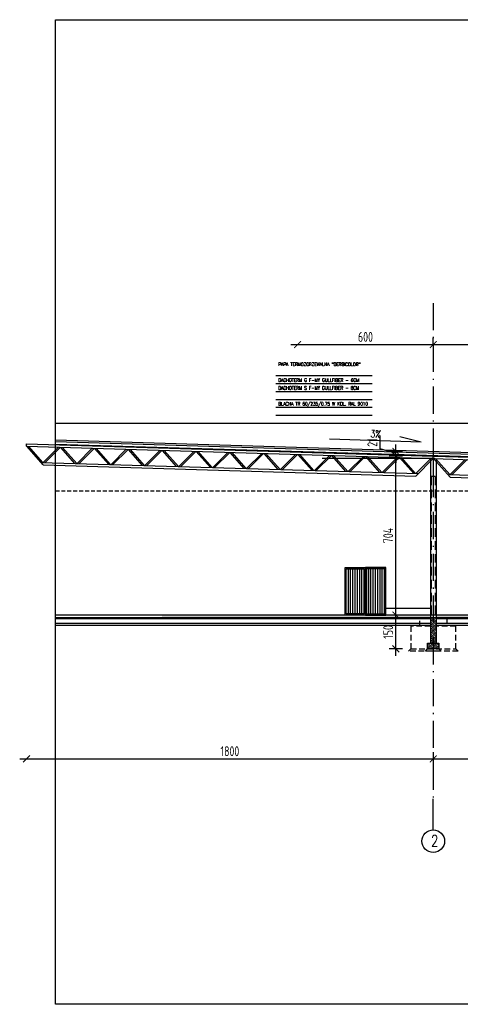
# Model space of a CAD drawing. Extents: x 153948 to 285449, y -89387 to -60195.
# Tile 96 of 100: x 280483 to 282433, y -78501 to -74141. Entities that reach past the tile are written whole.
import ezdxf

# ---------------------------------------------------------------- set-up
doc = ezdxf.new("R2010")
doc.units = 0
doc.header["$LTSCALE"] = 100
doc.header["$MEASUREMENT"] = 0
doc.header["$PDMODE"] = 1
for name, pattern in [('ACAD_ISO10W100', [18.5, 12, -3, 0.5, -3]), ('DASHED2', [0.375, 0.25, -0.125]), ('HIDDEN2', [4.7625, 3.175, -1.5875])]:
    doc.linetypes.add(name, pattern=pattern)
doc.layers.get('0').update_dxf_attribs({"linetype": 'CONTINUOUS'})
doc.layers.get('DEFPOINTS').update_dxf_attribs({"linetype": 'CONTINUOUS'})
for name, color, linetype in [('A-BUD-OP', 3, 'CONTINUOUS'), ('DRZWI', 5, 'CONTINUOUS'), ('FUNDAM', 5, 'DASHED2'), ('IZOLACJE', 3, 'CONTINUOUS'), ('K-STA', 2, 'CONTINUOUS'), ('OCIEPLENIE', 8, 'BATTING'), ('OSIE', 8, 'ACAD_ISO10W100'), ('POSADZKA', 13, 'CONTINUOUS'), ('R-----OP', 2, 'CONTINUOUS'), ('R-RAM', 1, 'CONTINUOUS'), ('SZRAF', 9, 'CONTINUOUS'), ('TEXT1', 2, 'CONTINUOUS'), ('WIDOK', 11, 'CONTINUOUS'), ('WYMIARY', 1, 'CONTINUOUS'), ('ZELBET', 6, 'CONTINUOUS')]:
    doc.layers.add(name, color=color, linetype=linetype)
doc.layers.add('CEGLA', color=4, linetype='CONTINUOUS', lineweight=30)
doc.styles.add('DYBY-NORMALNY-0-8-N', font='ROMANS.SHX', dxfattribs={"width": 0.8})
doc.styles.add('STYLE2', font='isocp.shx', dxfattribs={"width": 0.8})
doc.styles.add('TXT3', font='SIMPLEX.SHX', dxfattribs={"width": 0.75, "height": 40})
doc.linetypes.add('BATTING', pattern='A,0.0001,-0.1,[134,ltypeshp.shx,S=0.1,R=0,X=-0.1,Y=0],-0.2,[134,ltypeshp.shx,S=0.1,R=180,X=0.1,Y=0],-0.1', length=0.4001)
doc.linetypes.add('ZIGZAG', pattern='A,0.0001,-0.2,[131,ltypeshp.shx,S=0.2,R=0,X=-0.2,Y=0],-0.4,[131,ltypeshp.shx,S=0.2,R=180,X=0.2,Y=0],-0.2', length=0.8001)
doc.dimstyles.new('KRESKI_100', dxfattribs={"dimscale": 20, "dimtxt": 2.2, "dimasz": 1.5, "dimexe": 1.5, "dimexo": 1.5, "dimgap": 0.6, "dimtad": 1, "dimdec": 1, "dimrnd": 0.5, "dimdsep": 46, "dimtxsty": 'STYLE2', "dimblk1": 'ARCHTICK', "dimblk2": 'ARCHTICK', "dimsah": 1, "dimcen": 2.5, "dimdle": 1.5, "dimclrd": 10, "dimclre": 10, "dimclrt": 15, "dimadec": 0, "dimazin": 0, "dimtfac": 1, "dimtdec": 1, "dimtmove": 1, "dimatfit": 3, "dimldrblk": 'ARCHTICK', "dimfxl": 1.5, "dimfxlon": 1, "dimtolj": 1, "dimtzin": 0, "dimarcsym": 0})
pattern_1 = [(45, (323078.547, -72322.589), (-8.8388348, 8.8388348), []), (45, (323087.386, -72322.589), (-8.8388348, 8.8388348), [6.25, -3.125])]

# ---------------------------------------------------------------- blocks, each defined once
blk = doc.blocks.new('_ARCHTICK')
at = {"color": 0, "linetype": 'ByBlock', "const_width": 0.15}
blk.add_lwpolyline([(-0.5, -0.5), (0.5, 0.5)], dxfattribs=at)
blk = doc.blocks.new('*D865')
at = {"layer": 'DEFPOINTS', "color": 0, "transparency": 16777216}
for p in [(282147.7, -76777.5), (282304.3, -76777.5), (282213.3, -76927.5)]:
    blk.add_point(p, dxfattribs=at)
at = {"layer": 'WYMIARY', "color": 10, "lineweight": -2, "transparency": 16777216}
for p, q in [((282147.7, -76957.5), (282147.7, -76747.5)), ((282177.7, -76777.5), (282117.7, -76777.5)), ((282177.7, -76927.5), (282117.7, -76927.5))]:
    blk.add_line(p, q, dxfattribs=at)
at = {"layer": 'WYMIARY', "color": 10, "lineweight": -2, "transparency": 16777216, "xscale": 30, "yscale": 30, "zscale": 30}
for p, rotation in [((282147.7, -76777.5), 90), ((282147.7, -76927.5), 270)]:
    blk.add_blockref('_ARCHTICK', p, dxfattribs=dict(at, rotation=rotation))
at = {"layer": 'WYMIARY', "color": 15, "transparency": 16777216, "insert": (282113.7, -76852.5), "char_height": 44, "attachment_point": 5, "rotation": 90, "style": 'STYLE2'}
blk.add_mtext('\\A1;150', dxfattribs=at)
blk = doc.blocks.new('*D866')
at = {"layer": 'DEFPOINTS', "color": 0, "transparency": 16777216}
for p in [(282147.7, -76073.5), (282313.3, -76073.5), (282304.3, -76777.5)]:
    blk.add_point(p, dxfattribs=at)
at = {"layer": 'WYMIARY', "color": 10, "lineweight": -2, "transparency": 16777216}
for p, q in [((282177.7, -76073.5), (282117.7, -76073.5)), ((282147.7, -76807.5), (282147.7, -76043.5))]:
    blk.add_line(p, q, dxfattribs=at)
at = {"layer": 'WYMIARY', "color": 10, "lineweight": -2, "transparency": 16777216, "xscale": 30, "yscale": 30, "zscale": 30}
for p, rotation in [((282147.7, -76073.5), 90), ((282147.7, -76777.5), 270)]:
    blk.add_blockref('_ARCHTICK', p, dxfattribs=dict(at, rotation=rotation))
at = {"layer": 'WYMIARY', "color": 15, "transparency": 16777216, "insert": (282113.7, -76425.5), "char_height": 44, "attachment_point": 5, "rotation": 90, "style": 'STYLE2'}
blk.add_mtext('\\A1;704', dxfattribs=at)
blk = doc.blocks.new('*D867')
at = {"layer": 'DEFPOINTS', "color": 0, "transparency": 16777216}
for p in [(282147.7, -76052.5), (282313.3, -76052.5), (282313.3, -76073.5)]:
    blk.add_point(p, dxfattribs=at)
at = {"layer": 'WYMIARY', "color": 10, "lineweight": -2, "transparency": 16777216}
for p, q in [((282077.7, -76042), (282077.7, -75985.4)), ((282147.7, -76052.5), (282147.7, -76022.5)), ((282147.7, -76063), (282077.7, -76042)), ((282177.7, -76052.5), (282117.7, -76052.5)), ((282147.7, -76073.5), (282147.7, -76052.5)), ((282147.7, -76073.5), (282147.7, -76052.5)), ((282147.7, -76073.5), (282147.7, -76103.5))]:
    blk.add_line(p, q, dxfattribs=at)
at = {"layer": 'WYMIARY', "color": 10, "lineweight": -2, "transparency": 16777216, "xscale": 30, "yscale": 30, "zscale": 30}
for p, rotation in [((282147.7, -76052.5), 270), ((282147.7, -76073.5), 90)]:
    blk.add_blockref('_ARCHTICK', p, dxfattribs=dict(at, rotation=rotation))
at = {"layer": 'WYMIARY', "color": 15, "transparency": 16777216, "insert": (282043.7, -76013.7), "char_height": 44, "attachment_point": 5, "rotation": 90, "style": 'STYLE2'}
blk.add_mtext('\\A1;21', dxfattribs=at)
blk = doc.blocks.new('*D870')
at = {"layer": 'DEFPOINTS', "color": 0, "transparency": 16777216}
for p in [(282313.3, -77334.5), (283423.3, -77334.5), (283423.3, -77414.5)]:
    blk.add_point(p, dxfattribs=at)
at = {"layer": 'WYMIARY', "color": 15, "lineweight": -2, "transparency": 16777216}
blk.add_line((283423.3, -77384.5), (283423.3, -77444.5), dxfattribs=at)
at = {"layer": 'WYMIARY', "color": 10, "lineweight": -2, "transparency": 16777216}
blk.add_line((282283.3, -77414.5), (283453.3, -77414.5), dxfattribs=at)
at = {"layer": 'WYMIARY', "color": 10, "lineweight": -2, "transparency": 16777216, "xscale": 30, "yscale": 30, "zscale": 30, "rotation": 180}
blk.add_blockref('_ARCHTICK', (282313.3, -77414.5), dxfattribs=at)
at = {"layer": 'WYMIARY', "color": 10, "lineweight": -2, "transparency": 16777216, "xscale": 30, "yscale": 30, "zscale": 30}
blk.add_blockref('_ARCHTICK', (283423.3, -77414.5), dxfattribs=at)
at = {"layer": 'WYMIARY', "color": 15, "transparency": 16777216, "insert": (282868.3, -77380.5), "char_height": 44, "attachment_point": 5, "style": 'STYLE2'}
blk.add_mtext('\\A1;1110', dxfattribs=at)
blk = doc.blocks.new('*D871')
at = {"layer": 'DEFPOINTS', "color": 0, "transparency": 16777216}
for p in [(280513.3, -77334.5), (282313.3, -77334.5), (282313.3, -77414.5)]:
    blk.add_point(p, dxfattribs=at)
at = {"layer": 'WYMIARY', "color": 15, "lineweight": -2, "transparency": 16777216}
blk.add_line((282313.3, -77384.5), (282313.3, -77444.5), dxfattribs=at)
at = {"layer": 'WYMIARY', "color": 10, "lineweight": -2, "transparency": 16777216}
blk.add_line((280483.3, -77414.5), (282343.3, -77414.5), dxfattribs=at)
at = {"layer": 'WYMIARY', "color": 10, "lineweight": -2, "transparency": 16777216, "xscale": 30, "yscale": 30, "zscale": 30, "rotation": 180}
blk.add_blockref('_ARCHTICK', (280513.3, -77414.5), dxfattribs=at)
at = {"layer": 'WYMIARY', "color": 10, "lineweight": -2, "transparency": 16777216, "xscale": 30, "yscale": 30, "zscale": 30}
blk.add_blockref('_ARCHTICK', (282313.3, -77414.5), dxfattribs=at)
at = {"layer": 'WYMIARY', "color": 15, "transparency": 16777216, "insert": (281413.3, -77380.5), "char_height": 44, "attachment_point": 5, "style": 'STYLE2'}
blk.add_mtext('\\A1;1800', dxfattribs=at)
blk = doc.blocks.new('KRATOWN')
at = {"layer": 'K-STA', "ltscale": 0.1}
for p, q in [((1800, 65), (0, 11)), ((1800, 54), (0, 0)), ((1427.7, -26.2), (1490.3, 44.7)), ((1435.9, -26), (1498.5, 45)), ((1567.4, -22), (1500.6, 45)), ((1575.6, -21.8), (1508.8, 45.3)), ((1577.6, -21.7), (1640.2, 49.2)), ((1585.8, -21.5), (1648.4, 49.5)), ((1717.3, -17.5), (1650.5, 49.5)), ((1725.5, -17.3), (1658.8, 49.8)), ((1725.8, -28.3), (1798.4, 54)), ((1727.5, -17.2), (1790.2, 53.7)), ((1800, 54), (1800, 65)), ((0, 0), (77.6, -77.7)), ((10.5, 0.3), (77.2, -66.7)), ((78.3, -66.7), (140.9, 4.2)), ((86.5, -66.4), (149.1, 4.5)), ((218, -62.5), (151.2, 4.5)), ((226.2, -62.2), (159.4, 4.8)), ((228.2, -62.2), (290.8, 8.7)), ((236.4, -61.9), (299.1, 9)), ((367.9, -58), (301.1, 9)), ((376.1, -57.7), (309.4, 9.3)), ((378.1, -57.7), (440.8, 13.2)), ((386.4, -57.4), (449, 13.5)), ((517.8, -53.5), (451.1, 13.5)), ((526.1, -53.2), (459.3, 13.8)), ((528.1, -53.2), (590.7, 17.7)), ((536.3, -52.9), (598.9, 18)), ((667.8, -49), (601, 18)), ((676, -48.8), (609.2, 18.3)), ((678, -48.7), (740.6, 22.2)), ((686.2, -48.4), (748.9, 22.5)), ((817.7, -44.5), (750.9, 22.5)), ((825.9, -44.3), (759.2, 22.8)), ((827.9, -44.2), (890.6, 26.7)), ((836.2, -43.9), (898.8, 27)), ((967.6, -40), (900.9, 27)), ((975.9, -39.8), (909.1, 27.3)), ((977.9, -39.7), (1040.5, 31.2)), ((986.1, -39.4), (1048.7, 31.5)), ((1117.6, -35.5), (1050.8, 31.5)), ((1125.8, -35.3), (1059, 31.8)), ((1127.8, -35.2), (1190.4, 35.7)), ((1136, -35), (1198.6, 36)), ((1267.5, -31), (1200.7, 36)), ((1275.7, -30.8), (1209, 36.3)), ((1277.7, -30.7), (1340.4, 40.2)), ((1286, -30.5), (1348.6, 40.5)), ((1417.4, -26.5), (1350.7, 40.5)), ((1425.6, -26.3), (1358.9, 40.8)), ((1735.8, -17), (66.9, -67)), ((1725.8, -28.3), (77.6, -77.7))]:
    blk.add_line(p, q, dxfattribs=at)
blk = doc.blocks.new('*D872')
at = {"layer": 'DEFPOINTS', "color": 0, "transparency": 16777216}
for p in [(281713.3, -75580), (282313.3, -75580), (282313.3, -75580)]:
    blk.add_point(p, dxfattribs=at)
at = {"layer": 'WYMIARY', "color": 10, "lineweight": -2, "transparency": 16777216}
for p, q in [((282313.3, -75580), (282313.3, -75550)), ((281683.3, -75580), (282343.3, -75580))]:
    blk.add_line(p, q, dxfattribs=at)
at = {"layer": 'WYMIARY', "color": 10, "lineweight": -2, "transparency": 16777216, "xscale": 30, "yscale": 30, "zscale": 30, "rotation": 180}
blk.add_blockref('_ARCHTICK', (281713.3, -75580), dxfattribs=at)
at = {"layer": 'WYMIARY', "color": 10, "lineweight": -2, "transparency": 16777216, "xscale": 30, "yscale": 30, "zscale": 30}
blk.add_blockref('_ARCHTICK', (282313.3, -75580), dxfattribs=at)
at = {"layer": 'WYMIARY', "color": 15, "transparency": 16777216, "insert": (282013.3, -75546), "char_height": 44, "attachment_point": 5, "style": 'STYLE2'}
blk.add_mtext('\\A1;600', dxfattribs=at)
blk = doc.blocks.new('*D873')
at = {"layer": 'DEFPOINTS', "color": 0, "transparency": 16777216}
for p in [(282313.3, -75580), (282913.3, -75580), (282913.3, -75580)]:
    blk.add_point(p, dxfattribs=at)
at = {"layer": 'WYMIARY', "color": 10, "lineweight": -2, "transparency": 16777216}
for p, q in [((282913.3, -75580), (282913.3, -75550)), ((282283.3, -75580), (282943.3, -75580))]:
    blk.add_line(p, q, dxfattribs=at)
at = {"layer": 'WYMIARY', "color": 10, "lineweight": -2, "transparency": 16777216, "xscale": 30, "yscale": 30, "zscale": 30, "rotation": 180}
blk.add_blockref('_ARCHTICK', (282313.3, -75580), dxfattribs=at)
at = {"layer": 'WYMIARY', "color": 10, "lineweight": -2, "transparency": 16777216, "xscale": 30, "yscale": 30, "zscale": 30}
blk.add_blockref('_ARCHTICK', (282913.3, -75580), dxfattribs=at)
at = {"layer": 'WYMIARY', "color": 15, "transparency": 16777216, "insert": (282613.3, -75546), "char_height": 44, "attachment_point": 5, "style": 'STYLE2'}
blk.add_mtext('\\A1;600', dxfattribs=at)

msp = doc.modelspace()

# ---------------------------------------------------------------- hatches: boundary and pattern name
at = {"layer": 'SZRAF'}
h = msp.add_hatch(dxfattribs=at)
h.set_pattern_fill('ANSI31', color=256, scale=80, angle=45, style=0)
h.set_pattern_definition([(90, (275277.584, -55488.677), (-10, 2e-15), [])])
h.paths.add_polyline_path([(282008.33, -76572.52), (281928.33, -76572.52), (281928.33, -76772.52), (282008.33, -76772.52)])
h.paths.add_polyline_path([(282098.33, -76572.52), (282018.33, -76572.52), (282018.33, -76772.52), (282098.33, -76772.52)])
h = msp.add_hatch(dxfattribs=at)
h.set_pattern_fill('ANSI33', color=256, scale=50, style=0)
h.set_pattern_definition(pattern_1)
h.paths.add_polyline_path([(281713.33, -76789.52), (281713.33, -76777.52), (281113.33, -76777.52), (281113.33, -76789.52)])
h.paths.add_polyline_path([(282300.83, -76789.52), (282300.83, -76777.52), (281713.33, -76777.52), (281713.33, -76789.52)])
h = msp.add_hatch(dxfattribs=at)
h.set_pattern_fill('ANSI33', color=256, scale=50, style=0)
h.set_pattern_definition(pattern_1)
h.paths.add_polyline_path([(282313.33, -76789.52), (282300.83, -76789.52), (282300.83, -76902.52), (282313.33, -76902.52)])
h.paths.add_polyline_path([(282313.33, -76902.52), (282325.83, -76902.52), (282325.83, -76789.52), (282313.33, -76789.52)])
h.paths.add_polyline_path([(282288.33, -76927.52), (282313.33, -76927.52), (282313.33, -76902.52), (282288.33, -76902.52)])
h.paths.add_polyline_path([(282313.33, -76927.52), (282338.33, -76927.52), (282338.33, -76902.52), (282313.33, -76902.52)])
h = msp.add_hatch(dxfattribs=at)
h.set_pattern_fill('ANSI33', color=256, scale=50, style=0)
h.set_pattern_definition(pattern_1)
h.paths.add_polyline_path([(282325.83, -76777.52), (282325.83, -76789.52), (282373.33, -76789.52), (282913.33, -76789.52), (282913.33, -76777.52)])
h.paths.add_polyline_path([(282978.91, -76789.52), (282978.91, -76777.52), (282913.33, -76777.52), (282913.33, -76789.52)])
h.paths.add_polyline_path([(283368.33, -76789.52), (283368.33, -76777.52), (282978.91, -76777.52), (282978.91, -76789.52)])
h.paths.add_polyline_path([(283478.33, -76789.52), (283478.33, -76777.52), (283368.33, -76777.52), (283368.33, -76789.52)])
h.paths.add_polyline_path([(283513.33, -76789.52), (283513.33, -76777.52), (283478.33, -76777.52), (283478.33, -76789.52)])

# ---------------------------------------------------------------- linework, layer by layer
at = {"layer": 'A-BUD-OP'}
for q in [(282165.32, -75987.83), (281853.49, -75999.55)]:
    msp.add_line((282259.05, -76012.08), q, dxfattribs=at)
at = {"layer": 'CEGLA', "ltscale": 0.1}
for p, q in [((282300.83, -76084.15), (282300.83, -76789.52)), ((282325.83, -76084.9), (282325.83, -76789.52))]:
    msp.add_line(p, q, dxfattribs=at)
at = {"layer": 'DRZWI'}
for points in [[(282013.33, -76777.52), (281923.33, -76777.52), (281923.33, -76567.52), (282013.33, -76567.52)], [(282008.33, -76772.52), (281928.33, -76772.52), (281928.33, -76572.52), (282008.33, -76572.52)], [(282013.33, -76777.52), (282103.33, -76777.52), (282103.33, -76567.52), (282013.33, -76567.52)], [(282018.33, -76772.52), (282098.33, -76772.52), (282098.33, -76572.52), (282018.33, -76572.52)]]:
    msp.add_lwpolyline(points, close=True, dxfattribs=at)
at = {"layer": 'FUNDAM'}
for points in [[(282253.33, -76827.52), (282253.33, -76789.52), (282373.33, -76789.52), (282373.33, -76827.52)], [(282300.83, -76827.52), (282213.33, -76827.52), (282213.33, -76927.52), (282413.33, -76927.52), (282413.33, -76827.52), (282325.83, -76827.52)], [(282413.33, -76927.52), (282423.33, -76937.52), (282203.33, -76937.52), (282213.33, -76927.52)]]:
    msp.add_lwpolyline(points, dxfattribs=at)
at = {"layer": 'IZOLACJE', "ltscale": 0.1}
msp.add_line((280641.35, -76002.35), (284136.83, -76107.21), dxfattribs=at)
at = {"layer": 'K-STA', "linetype": 'ZIGZAG', "ltscale": 0.1}
msp.add_line((280641.35, -76020.39), (284136.74, -76125.26), dxfattribs=at)
at = {"layer": 'K-STA', "color": 8}
msp.add_line((282313.33, -76084.52), (281821.02, -76084.52), dxfattribs=at)
at = {"layer": 'K-STA', "color": 8, "ltscale": 0.1}
for p, q in [((282320.27, -76084.52), (282306.39, -76084.52)), ((282313.33, -76084.52), (282313.33, -76164.52)), ((282322.33, -76164.52), (282304.33, -76164.52))]:
    msp.add_line(p, q, dxfattribs=at)
at = {"layer": 'K-STA', "color": 8, "linetype": 'HIDDEN2', "ltscale": 0.12}
for p, q in [((282304.33, -76164.52), (282304.33, -76777.52)), ((282322.33, -76164.52), (282322.33, -76777.52))]:
    msp.add_line(p, q, dxfattribs=at)
at = {"layer": 'OCIEPLENIE', "ltscale": 0.19}
msp.add_line((280641.35, -76009.85), (284136.83, -76114.72), dxfattribs=at)
at = {"layer": 'OSIE', "ltscale": 0.1}
msp.add_line((282313.33, -75396.16), (282313.33, -77591.48), dxfattribs=at)
at = {"layer": 'POSADZKA'}
for p, q in [((285003.92, -76777.52), (280641.35, -76777.52)), ((284130.33, -76789.52), (280641.35, -76789.52))]:
    msp.add_line(p, q, dxfattribs=at)
at = {"layer": 'POSADZKA', "color": 1}
for p, q in [((282300.83, -76794.52), (280641.35, -76794.52)), ((284108.33, -76794.52), (282325.83, -76794.52))]:
    msp.add_line(p, q, dxfattribs=at)
at = {"layer": 'POSADZKA', "color": 2}
for p, q in [((282300.83, -76814.52), (280641.35, -76814.52)), ((284108.33, -76814.52), (282325.83, -76814.52)), ((282300.83, -76824.52), (280641.35, -76824.52)), ((284086.1, -76824.52), (282325.83, -76824.52))]:
    msp.add_line(p, q, dxfattribs=at)
at = {"layer": 'R-----OP', "color": 1}
for p, q in [((281616.84, -75717.64), (282042.81, -75717.64)), ((281616.84, -75752.64), (282042.81, -75752.64)), ((281616.84, -75787.64), (282042.81, -75787.64)), ((281616.84, -75822.64), (282042.81, -75822.64)), ((281616.84, -75822.64), (282042.81, -75822.64)), ((281616.84, -75857.64), (282042.81, -75857.64)), ((281616.84, -75892.64), (282042.81, -75892.64))]:
    msp.add_line(p, q, dxfattribs=at)
at = {"layer": 'R-RAM'}
msp.add_lwpolyline([(280641.35, -74141.47), (285003.92, -74141.47), (285003.92, -78501.16), (280641.35, -78501.16)], close=True, dxfattribs=at)
at = {"layer": 'TEXT1'}
msp.add_line((282313.33, -77728.85), (282313.33, -77591.48), dxfattribs=at)
msp.add_circle((282313.33, -77778.85), 50, dxfattribs=at)
at = {"layer": 'WIDOK', "ltscale": 0.12}
for p, q in [((280641.35, -75927.52), (284136.83, -75927.52)), ((282103.33, -76747.52), (282300.83, -76747.52))]:
    msp.add_line(p, q, dxfattribs=at)
at = {"layer": 'WIDOK', "color": 3, "linetype": 'DASHED2', "ltscale": 0.7}
msp.add_line((280641.35, -76227.52), (284104.33, -76227.52), dxfattribs=at)
at = {"layer": 'ZELBET'}
for p, q in [((282300.83, -76789.52), (282325.83, -76789.52)), ((282300.83, -76789.52), (282300.83, -76902.52)), ((282325.83, -76789.52), (282325.83, -76902.52)), ((282338.33, -76927.52), (282288.33, -76927.52))]:
    msp.add_line(p, q, dxfattribs=at)
msp.add_lwpolyline([(282288.33, -76927.52), (282288.33, -76902.52), (282338.33, -76902.52), (282338.33, -76927.52)], dxfattribs=at)
at = {"layer": 'ZELBET', "color": 1, "linetype": 'Continuous'}
msp.add_lwpolyline([(282338.33, -76927.52), (282348.33, -76937.52), (282278.33, -76937.52), (282288.33, -76927.52)], dxfattribs=at)

# ---------------------------------------------------------------- block references
at = {"layer": 'K-STA', "xscale": -1}
for p in [(282313.33, -76084.52), (284113.33, -76138.52)]:
    msp.add_blockref('KRATOWN', p, dxfattribs=at)

# ---------------------------------------------------------------- texts
at = {"layer": 'A-BUD-OP', "style": 'DYBY-NORMALNY-0-8-N', "width": 0.8}
msp.add_text('3%', height=31.5, rotation=358.23003, dxfattribs=at).set_placement((282034.38, -75990.37))
at = {"layer": 'R-----OP', "color": 2, "style": 'DYBY-NORMALNY-0-8-N', "width": 0.8}
for s, p in [('PAPA TERMOZGRZEWALNA "DERBICOLOR"', (281627.79, -75674.81)), ('DACHOTERM G F-MY GULLFIBER - 6CM', (281627.79, -75744.81)), ('DACHOTERM S F-MY GULLFIBER - 8CM', (281627.79, -75779.81)), ('BLACHA TR 60/235/0.75 W KOL. RAL 9010', (281627.79, -75849.81))]:
    msp.add_text(s, height=15, dxfattribs=at).set_placement(p)
at = {"layer": 'TEXT1', "style": 'TXT3', "width": 0.75}
msp.add_text('2', height=50, dxfattribs=at).set_placement((282303.23, -77802.17))

# ---------------------------------------------------------------- dimensions: what is measured, and where the dimension line sits
at = {"layer": 'WYMIARY'}
for base, p1, p2, override, picture, middle in [((282313.33, -75580.03), (281713.33, -75580.03), (282313.33, -75580.03), {"dimse1": 1}, '*D872', (282013.33, -75546.03)), ((282913.33, -75580.03), (282313.33, -75580.03), (282913.33, -75580.03), {"dimse1": 1}, '*D873', (282613.33, -75546.03)), ((282313.33, -77414.49), (280513.33, -77334.49), (282313.33, -77334.49), {"dimse1": 1, "dimclre": 15}, '*D871', (281413.33, -77380.49)), ((283423.33, -77414.49), (282313.33, -77334.49), (283423.33, -77334.49), {"dimse1": 1, "dimclre": 15}, '*D870', (282868.33, -77380.49))]:
    dim = msp.add_linear_dim(base=base, p1=p1, p2=p2, dimstyle='KRESKI_100', override=override, dxfattribs=at)
    dim.commit()
    dim.dimension.update_dxf_attribs({"geometry": picture, "text_midpoint": middle})
for base, p1, p2, picture, middle in [((282147.72, -76052.51), (282313.33, -76073.52), (282313.33, -76052.51), '*D867', (282043.71, -76030.01)), ((282147.72, -76073.52), (282304.33, -76777.52), (282313.33, -76073.52), '*D866', (282113.72, -76425.52))]:
    dim = msp.add_linear_dim(base=base, p1=p1, p2=p2, angle=270, dimstyle='KRESKI_100', override={"dimse1": 1}, dxfattribs=at)
    dim.commit()
    dim.dimension.update_dxf_attribs({"geometry": picture, "text_midpoint": middle})
dim = msp.add_linear_dim(base=(282147.72, -76777.52), p1=(282213.33, -76927.52), p2=(282304.33, -76777.52), angle=270, dimstyle='KRESKI_100', dxfattribs=at)
dim.commit()
dim.dimension.update_dxf_attribs({"geometry": '*D865', "text_midpoint": (282113.72, -76852.52)})

doc.saveas('drawing.dxf')
